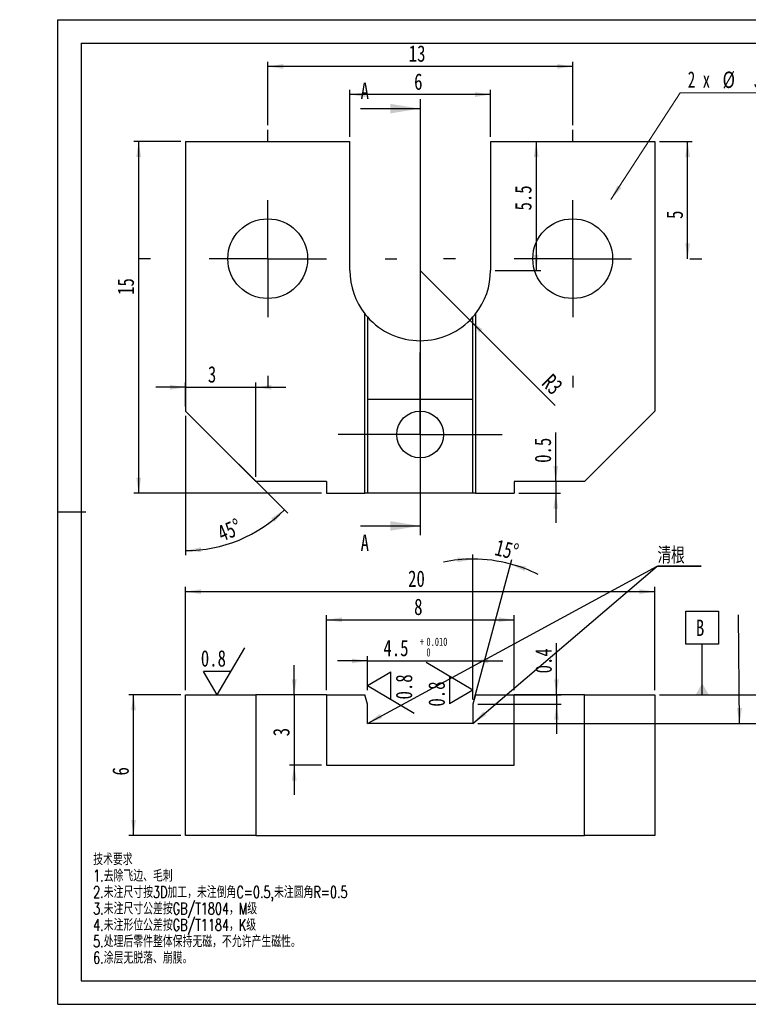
# Model space of a CAD drawing. Header units: millimetres. Extents: x -8 to 300, y 0 to 210.
# Tile 1 of 2: x -8 to 147, y 0 to 210. Entities that reach past the tile are written whole.
import ezdxf

# ---------------------------------------------------------------- set-up
doc = ezdxf.new("R2010")
doc.units = ezdxf.units.MM
doc.linetypes.add('CENTERX2', pattern=[20.32, 12.7, -2.54, 2.54, -2.54])
doc.layers.add('中心线层', color=7, linetype='CENTERX2')
doc.layers.add('图框', color=7, linetype='Continuous')
for name, color, linetype, lineweight in [('文字层', 7, 'Continuous', 25), ('标注层', 7, 'Continuous', 25), ('符号标注层', 7, 'Continuous', 25)]:
    doc.layers.add(name, color=color, linetype=linetype, lineweight=lineweight)
doc.styles.add('SLDTEXTSTYLE0', font='TXT', dxfattribs={"width": 0.7, "bigfont": 'bigfont'})
doc.styles.add('SLDTEXTSTYLE2', font='TXT', dxfattribs={"width": 0.75, "bigfont": 'bigfont'})
doc.styles.add('SLDTEXTSTYLE3', font='TXT', dxfattribs={"width": 0.75})
doc.styles.add('SLDTEXTSTYLE4', font='TXT', dxfattribs={"width": 0.666667})
doc.dimstyles.new('SLDDIMSTYLE0', dxfattribs={"dimtxt": 3.5, "dimasz": 3.302, "dimexe": 0, "dimexo": 0.0625, "dimgap": 0.875, "dimtad": 1, "dimdec": 3, "dimlfac": 0.2, "dimrnd": 1e-09, "dimzin": 12, "dimdsep": 46, "dimtxsty": 'SLDTEXTSTYLE3', "dimsah": 1, "dimcen": 0.09, "dimadec": 0, "dimazin": 3, "dimtfac": 1, "dimtdec": 3, "dimtofl": 0, "dimtmove": 0, "dimatfit": 3, "dimfxl": 0, "dimfrac": 2, "dimtolj": 1, "dimtzin": 12, "dimarcsym": 0})
doc.dimstyles.new('SLDDIMSTYLE1', dxfattribs={"dimtxt": 3.5, "dimasz": 3.302, "dimexe": 0, "dimexo": 0.0625, "dimgap": 0.875, "dimtad": 1, "dimdec": 3, "dimlfac": 0.2, "dimrnd": 1e-09, "dimzin": 12, "dimdsep": 46, "dimtxsty": 'SLDTEXTSTYLE3', "dimsah": 1, "dimcen": 0, "dimadec": 0, "dimazin": 3, "dimtfac": 1, "dimtdec": 3, "dimtofl": 0, "dimtmove": 0, "dimatfit": 3, "dimfxl": 0, "dimfrac": 2, "dimtolj": 1, "dimtzin": 12, "dimarcsym": 0})
doc.dimstyles.new('SLDDIMSTYLE2', dxfattribs={"dimtxt": 3.5, "dimasz": 3.302, "dimexe": 0, "dimexo": 0.0625, "dimgap": 0.875, "dimtad": 0, "dimtih": 1, "dimtoh": 1, "dimdec": 1, "dimlfac": 0.2, "dimrnd": 1e-09, "dimzin": 12, "dimdsep": 46, "dimtxsty": 'SLDTEXTSTYLE3', "dimsah": 1, "dimcen": 0, "dimadec": 0, "dimazin": 3, "dimtfac": 1, "dimtdec": 3, "dimtofl": 0, "dimtmove": 0, "dimatfit": 3, "dimfxl": 0, "dimfrac": 2, "dimtolj": 1, "dimtzin": 12, "dimarcsym": 0})
doc.dimstyles.new('SLDDIMSTYLE3', dxfattribs={"dimtxt": 3.5, "dimasz": 3.302, "dimexe": 0, "dimexo": 0.0625, "dimgap": 0.875, "dimtad": 1, "dimdec": 4, "dimlfac": 0.2, "dimzin": 12, "dimdsep": 46, "dimtxsty": 'SLDTEXTSTYLE3', "dimsah": 1, "dimcen": 0.09, "dimadec": 3, "dimazin": 3, "dimtfac": 1, "dimtdec": 3, "dimtofl": 0, "dimtmove": 0, "dimatfit": 3, "dimfxl": 0, "dimfrac": 2, "dimtolj": 1, "dimtzin": 12, "dimarcsym": 0})
doc.dimstyles.new('SLDDIMSTYLE4', dxfattribs={"dimtxt": 3.5, "dimasz": 3.302, "dimexe": 0, "dimexo": 0.0625, "dimgap": 0.875, "dimtad": 1, "dimdec": 3, "dimlfac": 0.2, "dimrnd": 1e-09, "dimdsep": 46, "dimtxsty": 'SLDTEXTSTYLE3', "dimsah": 1, "dimcen": 0.09, "dimadec": 0, "dimazin": 2, "dimtfac": 1, "dimtdec": 3, "dimtmove": 0, "dimatfit": 0, "dimfxl": 0, "dimfrac": 2, "dimtolj": 1, "dimtzin": 12, "dimarcsym": 0})
doc.dimstyles.new('SLDDIMSTYLE5', dxfattribs={"dimtxt": 3.5, "dimasz": 3.302, "dimexe": 0, "dimexo": 0.0625, "dimgap": 0.875, "dimtad": 1, "dimdec": 3, "dimlfac": 0.2, "dimrnd": 1e-09, "dimzin": 12, "dimdsep": 46, "dimtxsty": 'SLDTEXTSTYLE3', "dimsah": 1, "dimcen": 0.09, "dimadec": 0, "dimazin": 3, "dimtfac": 1, "dimtdec": 3, "dimtmove": 0, "dimatfit": 0, "dimfxl": 0, "dimfrac": 2, "dimtolj": 1, "dimtzin": 12, "dimarcsym": 0})
doc.dimstyles.new('SLDDIMSTYLE6', dxfattribs={"dimtxt": 3.5, "dimasz": 3.302, "dimexe": 0, "dimexo": 0.0625, "dimgap": 0.875, "dimtad": 1, "dimdec": 3, "dimlfac": 0.2, "dimrnd": 1e-09, "dimzin": 12, "dimdsep": 46, "dimtxsty": 'SLDTEXTSTYLE3', "dimsah": 1, "dimcen": 0.09, "dimadec": 0, "dimazin": 3, "dimtol": 1, "dimtp": 0.01, "dimtfac": 1, "dimtdec": 3, "dimtmove": 0, "dimatfit": 0, "dimfxl": 0, "dimfrac": 2, "dimtolj": 1, "dimtzin": 0, "dimarcsym": 0})
doc.dimstyles.new('SLDDIMSTYLE7', dxfattribs={"dimtxt": 3.5, "dimasz": 3.302, "dimexe": 0, "dimexo": 0.0625, "dimgap": 0.875, "dimtad": 1, "dimlfac": 0.2, "dimrnd": 1e-09, "dimzin": 12, "dimdsep": 46, "dimtxsty": 'SLDTEXTSTYLE3', "dimsah": 1, "dimcen": 0.09, "dimadec": 0, "dimazin": 3, "dimtol": 1, "dimtp": 0.01, "dimtfac": 1, "dimtmove": 0, "dimatfit": 0, "dimfxl": 0, "dimfrac": 2, "dimtolj": 1, "dimarcsym": 0})
doc.dimstyles.new('SLDDIMSTYLE9', dxfattribs={"dimtxt": 0.18, "dimasz": 3.302, "dimexe": 0, "dimexo": 0.0625, "dimgap": 0, "dimtad": 0, "dimtih": 1, "dimtoh": 1, "dimdec": 0, "dimrnd": 1e-09, "dimzin": 0, "dimdsep": 46, "dimtxsty": 'Standard', "dimsah": 1, "dimcen": 0.09, "dimadec": 0, "dimazin": 0, "dimtfac": 3.302, "dimtdec": 0, "dimtofl": 0, "dimtmove": 0, "dimatfit": 3, "dimfxl": 0, "dimfrac": 2, "dimtolj": 1, "dimtzin": 0, "dimarcsym": 0})

# ---------------------------------------------------------------- blocks, each defined once
blk = doc.blocks.new('_D')
at = {"layer": '标注层'}
for p, q in [((62.22, 185.03), (62.22, 195.03)), ((92.22, 194.03), (62.22, 194.03)), ((92.22, 185.03), (92.22, 195.03))]:
    blk.add_line(p, q, dxfattribs=at)
for points in [[(62.22, 194.03), (65.52, 193.52), (65.52, 194.54)], [(92.22, 194.03), (88.92, 194.54), (88.92, 193.52)]]:
    blk.add_solid(points, dxfattribs=at)
at = {"layer": '标注层', "insert": (75.93, 198.54), "char_height": 3.5, "attachment_point": 1, "style": 'SLDTEXTSTYLE3'}
blk.add_mtext('6', dxfattribs=at)
blk = doc.blocks.new('_D_1')
at = {"layer": '标注层'}
for q in [(77.22, 156.53), (106.02, 127.73)]:
    blk.add_line((87.83, 145.92), q, dxfattribs=at)
blk.add_solid([(87.83, 145.92), (89.8, 143.23), (90.52, 143.95)], dxfattribs=at)
at = {"layer": '标注层', "insert": (105.38, 134.74), "char_height": 3.5, "attachment_point": 1, "rotation": 315, "style": 'SLDTEXTSTYLE3'}
blk.add_mtext('R3', dxfattribs=at)
blk = doc.blocks.new('_D_2')
at = {"color": 7, "linetype": 'Continuous', "lineweight": 0}
for p, q in [((117.88, 171.62), (132.66, 194.43)), ((132.66, 194.43), (174.66, 194.43))]:
    blk.add_line(p, q, dxfattribs=at)
at = {"color": 7, "linetype": 'Continuous', "lineweight": 18}
blk.add_solid([(117.88, 171.62), (120.1, 174.11), (119.25, 174.66)], dxfattribs=at)
at = {"color": 7, "linetype": 'Continuous', "lineweight": 18, "char_height": 3.5, "attachment_point": 1}
for s, insert, style in [('3.4 完全贯穿', (148.26, 198.99), 'SLDTEXTSTYLE2'), ('2 x', (134.25, 198.99), 'SLDTEXTSTYLE4'), ('%%c', (141.66, 198.94), 'SLDTEXTSTYLE3')]:
    blk.add_mtext(s, dxfattribs=dict(at, insert=insert, style=style))
blk = doc.blocks.new('_D_3')
at = {"layer": '标注层'}
for p, q in [((27.22, 125.53), (27.22, 95.76)), ((27.93, 125.82), (48.98, 104.77))]:
    blk.add_line(p, q, dxfattribs=at)
blk.add_arc((27.22, 126.53), 29.77, 270, 315, dxfattribs=at)
for points in [[(48.27, 105.48), (45.47, 103.66), (46.15, 102.9)], [(27.22, 96.76), (30.55, 96.44), (30.49, 97.45)]]:
    blk.add_solid(points, dxfattribs=at)
at = {"layer": '标注层', "insert": (33.63, 101.85), "char_height": 3.5, "attachment_point": 1, "rotation": 22.5, "style": 'SLDTEXTSTYLE3'}
blk.add_mtext('45°', dxfattribs=at)
blk = doc.blocks.new('_D_4')
at = {"layer": '标注层'}
for p, q in [((101.95, 184.03), (101.95, 156.53)), ((93.22, 156.53), (102.95, 156.53))]:
    blk.add_line(p, q, dxfattribs=at)
for points in [[(101.95, 184.03), (101.44, 180.73), (102.45, 180.73)], [(101.95, 156.53), (102.45, 159.83), (101.44, 159.83)]]:
    blk.add_solid(points, dxfattribs=at)
at = {"layer": '标注层', "insert": (97.43, 169.31), "char_height": 3.5, "attachment_point": 1, "rotation": 90, "style": 'SLDTEXTSTYLE3'}
blk.add_mtext('5.5', dxfattribs=at)
blk = doc.blocks.new('_D_5')
at = {"layer": '标注层'}
for p, q in [((128.22, 184.03), (135.22, 184.03)), ((134.22, 159.03), (134.22, 184.03))]:
    blk.add_line(p, q, dxfattribs=at)
for points in [[(134.22, 184.03), (133.72, 180.73), (134.73, 180.73)], [(134.22, 159.03), (134.73, 162.33), (133.72, 162.33)]]:
    blk.add_solid(points, dxfattribs=at)
at = {"layer": '标注层', "insert": (129.71, 167.5), "char_height": 3.5, "attachment_point": 1, "rotation": 90, "style": 'SLDTEXTSTYLE3'}
blk.add_mtext('5', dxfattribs=at)
blk = doc.blocks.new('_D_6')
at = {"layer": '标注层'}
for p, q in [((44.72, 187.53), (44.72, 201.03)), ((109.72, 200.03), (44.72, 200.03)), ((109.72, 187.53), (109.72, 201.03))]:
    blk.add_line(p, q, dxfattribs=at)
for points in [[(44.72, 200.03), (48.02, 199.52), (48.02, 200.54)], [(109.72, 200.03), (106.42, 200.54), (106.42, 199.52)]]:
    blk.add_solid(points, dxfattribs=at)
at = {"layer": '标注层', "insert": (74.78, 204.54), "char_height": 3.5, "attachment_point": 1, "style": 'SLDTEXTSTYLE3'}
blk.add_mtext('13', dxfattribs=at)
blk = doc.blocks.new('_D_7')
at = {"layer": '标注层'}
for p, q in [((26.22, 184.03), (16.22, 184.03)), ((17.22, 109.03), (17.22, 184.03)), ((56.22, 109.03), (16.22, 109.03))]:
    blk.add_line(p, q, dxfattribs=at)
for points in [[(17.22, 184.03), (16.71, 180.73), (17.73, 180.73)], [(17.22, 109.03), (17.73, 112.33), (16.71, 112.33)]]:
    blk.add_solid(points, dxfattribs=at)
at = {"layer": '标注层', "insert": (12.71, 151.3), "char_height": 3.5, "attachment_point": 1, "rotation": 90, "style": 'SLDTEXTSTYLE3'}
blk.add_mtext('15', dxfattribs=at)
blk = doc.blocks.new('_D_8')
at = {"layer": '标注层'}
for p, q in [((106.12, 111.53), (106.12, 121.94)), ((106.12, 111.53), (106.12, 109.03)), ((98.22, 109.03), (107.12, 109.03)), ((106.12, 109.03), (106.12, 102.68))]:
    blk.add_line(p, q, dxfattribs=at)
for points in [[(106.12, 111.53), (106.62, 114.83), (105.61, 114.83)], [(106.12, 109.03), (105.61, 105.73), (106.62, 105.73)]]:
    blk.add_solid(points, dxfattribs=at)
at = {"layer": '标注层', "insert": (101.6, 115.48), "char_height": 3.5, "attachment_point": 1, "rotation": 90, "style": 'SLDTEXTSTYLE3'}
blk.add_mtext('0.5', dxfattribs=at)
blk = doc.blocks.new('_D_9')
at = {"layer": '标注层'}
for p, q in [((27.22, 127.53), (27.22, 132.6)), ((42.22, 112.53), (42.22, 132.6)), ((27.22, 131.6), (20.87, 131.6)), ((27.22, 131.6), (42.22, 131.6)), ((42.22, 131.6), (48.57, 131.6))]:
    blk.add_line(p, q, dxfattribs=at)
for points in [[(27.22, 131.6), (23.92, 132.11), (23.92, 131.09)], [(42.22, 131.6), (45.52, 131.09), (45.52, 132.11)]]:
    blk.add_solid(points, dxfattribs=at)
at = {"layer": '标注层', "insert": (31.97, 136.11), "char_height": 3.5, "attachment_point": 1, "style": 'SLDTEXTSTYLE3'}
blk.add_mtext('3', dxfattribs=at)
blk = doc.blocks.new('SW_CENTERMARKSYMBOL_0')
at = {"layer": '中心线层', "color": 0}
for p, q in [((0, 12.5), (0, 17.5)), ((0, 0), (0, 12.5)), ((-12.5, 0), (-17.5, 0)), ((0, 0), (-12.5, 0)), ((0, 0), (0, -12.5)), ((0, 0), (12.5, 0)), ((12.5, 0), (17.5, 0)), ((0, -12.5), (0, -17.5))]:
    blk.add_line(p, q, dxfattribs=at)
blk = doc.blocks.new('SW_CENTERMARKSYMBOL_1')
at = {"layer": '中心线层', "color": 0}
for p, q in [((0, 25), (0, 27.5)), ((0, 0), (0, 12.5)), ((-25, 0), (-27.5, 0)), ((0, 0), (-12.5, 0)), ((0, 0), (0, -12.5)), ((0, 0), (12.5, 0)), ((25, 0), (27.5, 0)), ((0, -25), (0, -27.5))]:
    blk.add_line(p, q, dxfattribs=at)
blk = doc.blocks.new('SW_CENTERMARKSYMBOL_2')
at = {"layer": '中心线层', "color": 0}
for p, q in [((0, 25), (0, 27.5)), ((0, 0), (0, 12.5)), ((-25, 0), (-27.5, 0)), ((0, 0), (-12.5, 0)), ((0, 0), (0, -12.5)), ((0, 0), (12.5, 0)), ((25, 0), (27.5, 0)), ((0, -25), (0, -27.5))]:
    blk.add_line(p, q, dxfattribs=at)
blk = doc.blocks.new('_D_10')
at = {"layer": '标注层'}
for p, q in [((27.22, 67.01), (27.22, 89.01)), ((127.22, 67.01), (127.22, 89.01)), ((27.22, 88.01), (127.22, 88.01))]:
    blk.add_line(p, q, dxfattribs=at)
for points in [[(27.22, 88.01), (30.52, 87.51), (30.52, 88.52)], [(127.22, 88.01), (123.92, 88.52), (123.92, 87.51)]]:
    blk.add_solid(points, dxfattribs=at)
at = {"layer": '标注层', "insert": (74.64, 92.53), "char_height": 3.5, "attachment_point": 1, "style": 'SLDTEXTSTYLE3'}
blk.add_mtext('20', dxfattribs=at)
blk = doc.blocks.new('_D_11')
at = {"layer": '标注层'}
for p, q in [((65.97, 67.01), (65.97, 74.24)), ((88.47, 67.01), (88.47, 74.24)), ((65.97, 73.24), (59.62, 73.24)), ((65.97, 73.24), (88.47, 73.24)), ((88.47, 73.24), (94.82, 73.24))]:
    blk.add_line(p, q, dxfattribs=at)
for points in [[(65.97, 73.24), (62.67, 73.74), (62.67, 72.73)], [(88.47, 73.24), (91.77, 72.73), (91.77, 73.74)]]:
    blk.add_solid(points, dxfattribs=at)
at = {"layer": '标注层', "attachment_point": 1, "style": 'SLDTEXTSTYLE3'}
for s, insert, char_height in [('4.5', (69.38, 77.75), 3.5), ('+', (77.14, 78.21), 1.75), ('0.010', (78.55, 78.21), 1.75), ('0', (78.55, 75.95), 1.75)]:
    blk.add_mtext(s, dxfattribs=dict(at, insert=insert, char_height=char_height))
blk = doc.blocks.new('_D_12')
at = {"layer": '标注层'}
for p, q in [((88.47, 65.01), (88.47, 95.96)), ((88.73, 64.98), (96.74, 94.87))]:
    blk.add_line(p, q, dxfattribs=at)
for start, end in [(90, 101.7042), (75, 90), (63.2958, 75)]:
    blk.add_arc((88.47, 64.01), 30.95, start, end, dxfattribs=at)
for points in [[(88.47, 94.96), (85.15, 95.29), (85.2, 94.28)], [(96.48, 93.91), (99.46, 92.4), (99.78, 93.37)]]:
    blk.add_solid(points, dxfattribs=at)
at = {"layer": '标注层', "insert": (93.76, 99.25), "char_height": 3.5, "attachment_point": 1, "rotation": 345.7977, "style": 'SLDTEXTSTYLE3'}
blk.add_mtext('15°', dxfattribs=at)
blk = doc.blocks.new('_D_13')
at = {"layer": '标注层'}
for p, q in [((57.22, 67.01), (57.22, 83.01)), ((57.22, 82.01), (97.22, 82.01)), ((97.22, 67.01), (97.22, 83.01))]:
    blk.add_line(p, q, dxfattribs=at)
for points in [[(57.22, 82.01), (60.52, 81.51), (60.52, 82.52)], [(97.22, 82.01), (93.92, 82.52), (93.92, 81.51)]]:
    blk.add_solid(points, dxfattribs=at)
at = {"layer": '标注层', "insert": (75.93, 86.53), "char_height": 3.5, "attachment_point": 1, "style": 'SLDTEXTSTYLE3'}
blk.add_mtext('8', dxfattribs=at)
blk = doc.blocks.new('_D_14')
at = {"layer": '标注层'}
for p, q in [((106.27, 66.01), (106.27, 77.04)), ((90.01, 66.01), (107.27, 66.01)), ((106.27, 66.01), (106.27, 64.01)), ((89.47, 64.01), (107.27, 64.01)), ((106.27, 64.01), (106.27, 57.66))]:
    blk.add_line(p, q, dxfattribs=at)
for points in [[(106.27, 66.01), (106.78, 69.32), (105.77, 69.32)], [(106.27, 64.01), (105.77, 60.71), (106.78, 60.71)]]:
    blk.add_solid(points, dxfattribs=at)
at = {"layer": '标注层', "insert": (101.76, 70.58), "char_height": 3.5, "attachment_point": 1, "rotation": 90, "style": 'SLDTEXTSTYLE3'}
blk.add_mtext('0.4', dxfattribs=at)
blk = doc.blocks.new('_D_15')
at = {"layer": '标注层'}
for p, q in [((26.22, 66.01), (15.13, 66.01)), ((16.13, 36.01), (16.13, 66.01)), ((26.22, 36.01), (15.13, 36.01))]:
    blk.add_line(p, q, dxfattribs=at)
for points in [[(16.13, 66.01), (15.62, 62.71), (16.63, 62.71)], [(16.13, 36.01), (16.63, 39.32), (15.62, 39.32)]]:
    blk.add_solid(points, dxfattribs=at)
at = {"layer": '标注层', "insert": (11.61, 48.8), "char_height": 3.5, "attachment_point": 1, "rotation": 90, "style": 'SLDTEXTSTYLE3'}
blk.add_mtext('6', dxfattribs=at)
blk = doc.blocks.new('_D_16')
at = {"layer": '标注层'}
for p, q in [((50.37, 66.01), (50.37, 72.36)), ((50.37, 66.01), (50.37, 51.01)), ((56.22, 51.01), (49.37, 51.01)), ((50.37, 51.01), (50.37, 44.66))]:
    blk.add_line(p, q, dxfattribs=at)
for points in [[(50.37, 66.01), (50.88, 69.32), (49.86, 69.32)], [(50.37, 51.01), (49.86, 47.71), (50.88, 47.71)]]:
    blk.add_solid(points, dxfattribs=at)
at = {"layer": '标注层', "insert": (45.86, 57.16), "char_height": 3.5, "attachment_point": 1, "rotation": 90, "style": 'SLDTEXTSTYLE3'}
blk.add_mtext('3', dxfattribs=at)
blk = doc.blocks.new('_D_17')
at = {"layer": '标注层'}
for p, q in [((165.81, 66.01), (165.81, 72.36)), ((128.22, 66.01), (166.81, 66.01)), ((165.81, 59.91), (165.81, 66.01)), ((89.47, 59.91), (166.81, 59.91)), ((165.81, 59.91), (165.81, 36.39))]:
    blk.add_line(p, q, dxfattribs=at)
for points in [[(165.81, 66.01), (166.31, 69.32), (165.3, 69.32)], [(165.81, 59.91), (165.3, 56.61), (166.31, 56.61)]]:
    blk.add_solid(points, dxfattribs=at)
at = {"layer": '标注层', "attachment_point": 1, "rotation": 90, "style": 'SLDTEXTSTYLE3'}
for s, insert, char_height in [('0.01', (160.83, 48.15), 1.75), ('0', (163.09, 48.15), 1.75), ('+', (160.83, 46.73), 1.75), ('1.22', (161.29, 36.39), 3.5)]:
    blk.add_mtext(s, dxfattribs=dict(at, insert=insert, char_height=char_height))
blk = doc.blocks.new('SW_NOTE_0')
at = {"layer": '文字层', "color": 0}
for p, q in [((-0.04, 0.46), (9.32, 0.46)), ((9.32, 0.46), (-0.04, 0.46)), ((-0.04, 0.46), (9.32, 0.46)), ((9.32, 0.46), (-0.04, 0.46)), ((-0.04, 0.46), (9.32, 0.46)), ((9.32, 0.46), (-0.04, 0.46))]:
    blk.add_line(p, q, dxfattribs=at)
at = {"layer": '文字层', "color": 0, "insert": (0, 4.51), "char_height": 3.5, "attachment_point": 1, "style": 'SLDTEXTSTYLE2'}
blk.add_mtext('清根', dxfattribs=at)
blk = doc.blocks.new('SW_SFSYMBOL_2')
at = {"layer": '符号标注层', "color": 0}
for p, q in [((-10.55, 2.95), (-5.56, 5.9)), ((-5.56, 0), (-5.56, 5.9)), ((-10.55, 2.95), (-0.56, -2.95))]:
    blk.add_line(p, q, dxfattribs=at)
at = {"layer": '符号标注层', "color": 0, "insert": (-4.51, 0), "char_height": 3.5, "attachment_point": 1, "rotation": 90, "style": 'SLDTEXTSTYLE3'}
blk.add_mtext('0.8', dxfattribs=at)
blk = doc.blocks.new('SW_SFSYMBOL_3')
at = {"layer": '符号标注层', "color": 0}
for p, q in [((5, 3.51), (-5, 9.41)), ((0, 6.46), (0, 0.57)), ((5, 3.51), (0, 0.57))]:
    blk.add_line(p, q, dxfattribs=at)
at = {"layer": '符号标注层', "color": 0, "insert": (-4.51, 0), "char_height": 3.5, "attachment_point": 1, "rotation": 90, "style": 'SLDTEXTSTYLE3'}
blk.add_mtext('0.8', dxfattribs=at)
blk = doc.blocks.new('SW_SFSYMBOL_4')
at = {"layer": '符号标注层', "color": 0}
for p, q in [((3.51, -5), (9.41, 5)), ((3.51, -5), (0.57, 0)), ((6.46, 0), (0.57, 0))]:
    blk.add_line(p, q, dxfattribs=at)
at = {"layer": '符号标注层', "color": 0, "insert": (0, 4.51), "char_height": 3.5, "attachment_point": 1, "style": 'SLDTEXTSTYLE3'}
blk.add_mtext('0.8', dxfattribs=at)
blk = doc.blocks.new('SW_DATUMTAG_0')
at = {"layer": '符号标注层', "color": 0}
for p, q in [((-2.16, -0.72), (-2.16, 6.28)), ((-2.16, 6.28), (4.84, 6.28)), ((4.84, 6.28), (4.84, -0.72)), ((4.84, -0.72), (-2.16, -0.72)), ((1.34, -11.52), (1.34, -0.72))]:
    blk.add_line(p, q, dxfattribs=at)
blk.add_solid([(2.74, -11.52), (-0.06, -11.52), (1.34, -9.07)], dxfattribs=at)
at = {"layer": '符号标注层', "color": 0, "insert": (0, 4.51), "char_height": 3.5, "attachment_point": 1, "style": 'SLDTEXTSTYLE3'}
blk.add_mtext('B', dxfattribs=at)

msp = doc.modelspace()

# ---------------------------------------------------------------- linework, layer by layer
at = {"color": 7, "linetype": 'Continuous', "lineweight": 25}
for p, q in [((27.22143, 184.02857), (62.22143, 184.02857)), ((27.22143, 184.02857), (27.22143, 126.52857)), ((62.22143, 156.52857), (62.22143, 184.02857)), ((92.22143, 184.02857), (92.22143, 156.52857)), ((92.22143, 184.02857), (127.22143, 184.02857)), ((127.22143, 184.02857), (127.22143, 126.52857)), ((65.43553, 109.02857), (65.43553, 147.24996)), ((89.00733, 147.24996), (89.00733, 109.02857)), ((65.97143, 146.607), (65.97143, 109.02857)), ((88.47143, 109.02857), (88.47143, 146.607)), ((88.47143, 129.02857), (65.97143, 129.02857)), ((27.22143, 126.52857), (42.22143, 111.52857)), ((112.22143, 111.52857), (127.22143, 126.52857)), ((57.22143, 111.52857), (42.22143, 111.52857)), ((57.22143, 111.52857), (57.22143, 109.02857)), ((97.22143, 111.52857), (97.22143, 109.02857)), ((112.22143, 111.52857), (97.22143, 111.52857)), ((57.22143, 109.02857), (65.43553, 109.02857)), ((65.97143, 109.02857), (65.43553, 109.02857)), ((88.47143, 109.02857), (65.97143, 109.02857)), ((89.00733, 109.02857), (88.47143, 109.02857)), ((89.00733, 109.02857), (97.22143, 109.02857)), ((27.22143, 36.01484), (27.22143, 66.01484)), ((27.22143, 66.01484), (42.22143, 66.01484)), ((42.22143, 66.01484), (42.22143, 36.01484)), ((57.22143, 66.01484), (42.22143, 66.01484)), ((57.22143, 66.01484), (65.43553, 66.01484)), ((57.22143, 66.01484), (57.22143, 51.01484)), ((65.97143, 64.01484), (65.43553, 66.01484)), ((89.00733, 66.01484), (88.47143, 64.01484)), ((89.00733, 66.01484), (97.22143, 66.01484)), ((97.22143, 51.01484), (97.22143, 66.01484)), ((112.22143, 66.01484), (97.22143, 66.01484)), ((112.22143, 36.01484), (112.22143, 66.01484)), ((112.22143, 66.01484), (127.22143, 66.01484)), ((127.22143, 66.01484), (127.22143, 36.01484)), ((65.97143, 59.91484), (65.97143, 64.01484)), ((88.47143, 64.01484), (88.47143, 59.91484)), ((88.47143, 59.91484), (65.97143, 59.91484)), ((57.22143, 51.01484), (97.22143, 51.01484)), ((42.22143, 36.01484), (27.22143, 36.01484)), ((42.22143, 36.01484), (112.22143, 36.01484)), ((127.22143, 36.01484), (112.22143, 36.01484))]:
    msp.add_line(p, q, dxfattribs=at)
for centre, radius in [((44.72143, 159.02857), 8.5), ((109.72143, 159.02857), 8.5), ((77.22143, 121.52857), 5)]:
    msp.add_circle(centre, radius, dxfattribs=at)
for start, end in [(180, 218.2120739), (321.7879261, 0), (218.2120739, 221.4096221), (318.5903779, 321.7879261), (221.4096221, 270), (270, 318.5903779)]:
    msp.add_arc((77.22143, 156.52857), 15, start, end, dxfattribs=at)
at = {"layer": '图框'}
for p, q in [((-0.00657, -0.00062), (-0.00657, 209.99938)), ((-0.00657, 209.99938), (296.99343, 209.99938)), ((4.99343, 204.99938), (291.99343, 204.99938)), ((4.99343, 204.99938), (4.99343, 4.99938)), ((-0.00657, 104.99938), (5.99343, 104.99938)), ((4.99343, 29.99938), (4.99343, 4.99938)), ((4.99343, 4.99938), (291.99343, 4.99938)), ((-0.00657, -0.00062), (296.99343, -0.00062))]:
    msp.add_line(p, q, dxfattribs=at)
at = {"layer": '文字层'}
for p, q in [((77.22143, 193.02857), (77.22143, 100.02857)), ((64.52143, 191.02857), (77.22143, 191.02857)), ((64.52143, 102.02857), (77.22143, 102.02857)), ((65.97143, 59.91484), (127.76, 93.45026)), ((88.47143, 59.91484), (127.76, 93.45026))]:
    msp.add_line(p, q, dxfattribs=at)
for points in [[(77.22143, 191.02857), (70.87143, 192.04457), (70.87143, 190.01257)], [(77.22143, 102.02857), (70.87143, 103.04457), (70.87143, 101.01257)], [(65.97143, 59.91484), (69.11586, 61.04347), (68.63122, 61.93642)], [(88.47143, 59.91484), (91.31273, 61.67219), (90.65312, 62.44495)]]:
    msp.add_solid(points, dxfattribs=at)

# ---------------------------------------------------------------- block references
at = {"layer": '中心线层'}
for name, p in [('SW_CENTERMARKSYMBOL_1', (44.72143, 159.02857)), ('SW_CENTERMARKSYMBOL_2', (109.72143, 159.02857)), ('SW_CENTERMARKSYMBOL_0', (77.22143, 121.52857))]:
    msp.add_blockref(name, p, dxfattribs=at)
at = {"layer": '文字层'}
msp.add_blockref('SW_NOTE_0', (127.80181, 92.98914), dxfattribs=at)
at = {"layer": '符号标注层'}
for name, p in [('SW_DATUMTAG_0', (135.98462, 77.53847)), ('SW_SFSYMBOL_4', (30.46752, 71.01459)), ('SW_SFSYMBOL_2', (76.52635, 65.01783)), ('SW_SFSYMBOL_3', (83.47168, 63.50019))]:
    msp.add_blockref(name, p, dxfattribs=at)

# ---------------------------------------------------------------- texts
at = {"layer": '图框', "char_height": 2.5, "attachment_point": 1, "style": 'SLDTEXTSTYLE0'}
for s, insert in [('技术要求', (7.52265, 32.17708)), ('1.去除飞边、毛刺', (7.52265, 28.67708)), ('2.未注尺寸按3D加工，未注倒角C=0.5,未注圆角R=0.5', (7.52265, 25.17708)), ('3.未注尺寸公差按GB/T1804，M级', (7.52265, 21.67708)), ('4.未注形位公差按GB/T1184，K级', (7.52265, 18.17708)), ('5.处理后零件整体保持无磁，不允许产生磁性。', (7.52265, 14.67708)), ('6.涂层无脱落、崩膜。', (7.52265, 11.17708))]:
    msp.add_mtext(s, dxfattribs=dict(at, insert=insert))
at = {"layer": '文字层', "char_height": 3.5, "attachment_point": 1, "style": 'SLDTEXTSTYLE3'}
for insert in [(64.52143, 196.58751), (64.52143, 100.17745)]:
    msp.add_mtext('A', dxfattribs=dict(at, insert=insert))

# ---------------------------------------------------------------- dimensions: what is measured, and where the dimension line sits
at = {"color": 7, "linetype": 'Continuous', "lineweight": 18}
dim = msp.add_diameter_dim_2p(p1=(101.56305, 146.44124), p2=(117.8798, 171.6159), text='2 x <> 完全贯穿\\P', dimstyle='SLDDIMSTYLE2', dxfattribs=at)
dim.commit()
dim.dimension.update_dxf_attribs({"geometry": '_D_2', "text_midpoint": (154.45645, 197.23106), "dimtype": 163})
at = {"layer": '标注层'}
for base, p1, p2, dimstyle, picture, middle in [((44.72143, 200.02857), (109.72143, 186.52857), (44.72143, 186.52857), 'SLDDIMSTYLE0', '_D_6', (77.36301, 200.02857)), ((62.22143, 196.8067), (92.22143, 184.02857), (62.22143, 184.02857), 'SLDDIMSTYLE0', '_D', (77.22143, 196.8067)), ((42.22143, 131.60196), (27.22143, 126.52857), (42.22143, 111.52857), 'SLDDIMSTYLE5', '_D_9', (33.26434, 131.60196)), ((127.22143, 90.79296), (27.22143, 66.01484), (127.22143, 66.01484), 'SLDDIMSTYLE0', '_D_10', (77.22143, 90.79296)), ((97.22143, 84.79296), (57.22143, 66.01484), (97.22143, 66.01484), 'SLDDIMSTYLE0', '_D_13', (77.22143, 84.79296)), ((88.47143, 76.01484), (65.97143, 66.01484), (88.47143, 66.01484), 'SLDDIMSTYLE6', '_D_11', (76.87571, 76.01484))]:
    dim = msp.add_linear_dim(base=base, p1=p1, p2=p2, dimstyle=dimstyle, dxfattribs=at)
    dim.commit()
    dim.dimension.update_dxf_attribs({"geometry": picture, "text_midpoint": middle, "dimtype": 160})
for base, p1, p2, dimstyle, picture, middle in [((17.22143, 184.02857), (57.22143, 109.02857), (27.22143, 184.02857), 'SLDDIMSTYLE0', '_D_7', (17.22143, 153.88801)), ((101.9456, 156.52857), (92.22143, 184.02857), (92.22143, 156.52857), 'SLDDIMSTYLE0', '_D_4', (101.9456, 172.54024)), ((134.22358, 184.02857), (137.22143, 159.02857), (127.22143, 184.02857), 'SLDDIMSTYLE0', '_D_5', (134.22358, 168.79238)), ((106.11647, 109.02857), (112.22143, 111.52857), (97.22143, 109.02857), 'SLDDIMSTYLE4', '_D_8', (106.11647, 118.71066)), ((106.27351, 64.01484), (89.00733, 66.01484), (88.47143, 64.01484), 'SLDDIMSTYLE4', '_D_14', (106.27351, 73.81153)), ((50.3723, 51.01484), (65.43553, 66.01484), (57.22143, 51.01484), 'SLDDIMSTYLE5', '_D_16', (50.3723, 58.45782)), ((165.80512, 66.01484), (88.47143, 59.91484), (127.22143, 66.01484), 'SLDDIMSTYLE7', '_D_17', (165.80512, 44.53159)), ((16.12663, 66.01484), (27.22143, 36.01484), (27.22143, 66.01484), 'SLDDIMSTYLE0', '_D_15', (16.12663, 50.09619))]:
    dim = msp.add_linear_dim(base=base, p1=p1, p2=p2, angle=90, dimstyle=dimstyle, dxfattribs=at)
    dim.commit()
    dim.dimension.update_dxf_attribs({"geometry": picture, "text_midpoint": middle, "dimtype": 160})
for base, line1, line2, picture, middle in [((38.6123, 99.02857), ((-8.13391, 161.88391), (27.22143, 126.52857)), ((27.22143, 176.52857), (27.22143, 126.52857)), '_D_3', (38.6123, 99.02857)), ((92.51067, 94.69593), ((75.53048, 15.71855), (88.47143, 64.01484)), ((88.47143, 14.01484), (88.47143, 64.01484)), '_D_12', (96.06386, 94.01484))]:
    dim = msp.add_angular_dim_2l(base=base, line1=line1, line2=line2, dimstyle='SLDDIMSTYLE3', dxfattribs=at)
    dim.commit()
    dim.dimension.update_dxf_attribs({"geometry": picture, "text_midpoint": middle, "dimtype": 162})
dim = msp.add_radius_dim(center=(77.22143, 156.52857), mpoint=(87.82803, 145.92197), dimstyle='SLDDIMSTYLE1', dxfattribs=at)
dim.commit()
dim.dimension.update_dxf_attribs({"geometry": '_D_1', "text_midpoint": (104.17858, 129.57144), "dimtype": 164})

# ---------------------------------------------------------------- leaders
at = {"layer": '符号标注层'}
msp.add_leader([(145.2933, 59.91484), (145.04626, 83.06904)], dimstyle='SLDDIMSTYLE9', dxfattribs=at)

doc.saveas('drawing.dxf')
